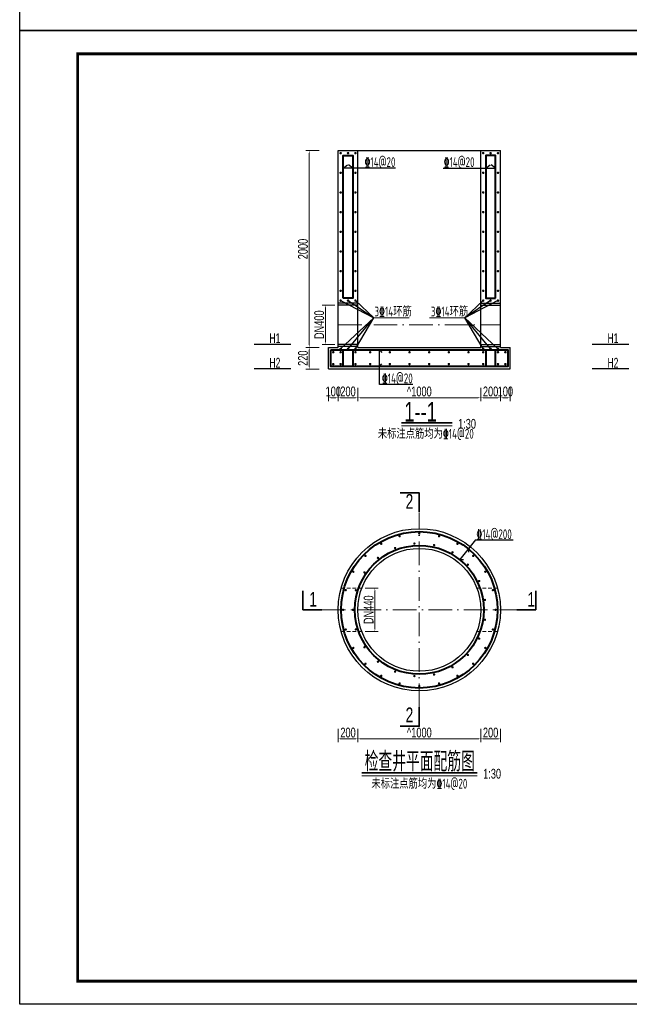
# Model space of a CAD drawing. Extents: x 515228 to 519464, y 3773519 to 3775499.
# Tile 1 of 14: x 515228 to 515848, y 3773519 to 3774520. Entities that reach past the tile are written whole.
import ezdxf
from ezdxf.enums import TextEntityAlignment as Align

# ---------------------------------------------------------------- set-up
doc = ezdxf.new("R2010")
doc.units = 0
doc.header["$PDMODE"] = 35
doc.header["$PDSIZE"] = 0.2
doc.linetypes.add('ACAD_ISO10W100', pattern=[18, 12, -3, 0, -3])
doc.linetypes.add('DASHED', pattern=[19.05, 12.7, -6.35])
doc.layers.get('0').update_dxf_attribs({"linetype": 'CONTINUOUS'})
doc.layers.get('Defpoints').update_dxf_attribs({"linetype": 'CONTINUOUS'})
for name, color, linetype, lineweight in [('1XSX', 255, 'CONTINUOUS', 20), ('2CSX', 1, 'CONTINUOUS', 35), ('文本标注与细实线', 7, 'CONTINUOUS', 13), ('粗实线', 1, 'CONTINUOUS', 40), ('虚线层', 2, 'DASHED', 9), ('钢筋', 1, 'CONTINUOUS', 40)]:
    doc.layers.add(name, color=color, linetype=linetype, lineweight=lineweight)
doc.styles.add('hz-e', font='hztxt_e.shx', dxfattribs={"width": 0.7, "bigfont": 'hztxt.shx'})
doc.styles.add('HZTXT', font='hztxt_e.shx', dxfattribs={"width": 0.7, "height": 0.7, "bigfont": 'hztxt.shx'})
doc.styles.add('三级钢', font='tssdeng.shx', dxfattribs={"width": 0.75, "bigfont": 'hztxt.shx'})
doc.dimstyles.new('1：100', dxfattribs={"dimtxt": 30, "dimasz": 10, "dimexe": 5, "dimexo": 10, "dimgap": 4, "dimtad": 1, "dimdec": 1, "dimdsep": 46, "dimtxsty": 'HZTXT', "dimblk": 'OBLIQUE', "dimcen": 15, "dimclrd": 3, "dimclre": 3, "dimclrt": 256, "dimadec": 0, "dimazin": 0, "dimtfac": 1, "dimtdec": 1, "dimtmove": 0, "dimatfit": 3, "dimldrblk": 'OBLIQUE', "dimfxl": 0, "dimlwd": -1, "dimlwe": 0, "dimarcsym": 0})

# ---------------------------------------------------------------- blocks, each defined once
blk = doc.blocks.new('*D105')
at = {"layer": 'Defpoints', "color": 0}
for p in [(515647.4, 3774386.6), (515522.3, 3774186.6), (515551.8, 3774186.6)]:
    blk.add_point(p, dxfattribs=at)
at = {"layer": '文本标注与细实线', "color": 3, "lineweight": 0}
for p, q in [((515532.3, 3774386.6), (515519, 3774386.6)), ((515532.3, 3774186.6), (515519, 3774186.6))]:
    blk.add_line(p, q, dxfattribs=at)
at = {"layer": '文本标注与细实线', "color": 3}
blk.add_line((515522.3, 3774383.3), (515522.3, 3774190), dxfattribs=at)
for points in [[(515521.8, 3774383.3), (515522.9, 3774383.3), (515522.3, 3774386.6)], [(515521.8, 3774190), (515522.9, 3774190), (515522.3, 3774186.6)]]:
    blk.add_solid(points, dxfattribs=at)
at = {"layer": '文本标注与细实线', "insert": (515516, 3774286.6), "char_height": 10, "attachment_point": 5, "rotation": 90, "style": 'hz-e'}
blk.add_mtext('2000', dxfattribs=at)
blk = doc.blocks.new('_Oblique')
at = {"color": 0, "linetype": 'ByBlock', "lineweight": -2}
blk.add_line((-0.5, -0.5), (0.5, 0.5), dxfattribs=at)
blk = doc.blocks.new('*D106')
at = {"layer": 'Defpoints', "color": 0}
for p in [(515541.8, 3774186.6), (515522.3, 3774164.6), (515541.8, 3774164.6)]:
    blk.add_point(p, dxfattribs=at)
at = {"layer": '文本标注与细实线', "color": 3, "lineweight": 0}
for p, q in [((515532.3, 3774186.6), (515519, 3774186.6)), ((515532.3, 3774164.6), (515519, 3774164.6))]:
    blk.add_line(p, q, dxfattribs=at)
at = {"layer": '文本标注与细实线', "color": 3}
blk.add_line((515522.3, 3774183.3), (515522.3, 3774168), dxfattribs=at)
for points in [[(515521.8, 3774183.3), (515522.9, 3774183.3), (515522.3, 3774186.6)], [(515521.8, 3774168), (515522.9, 3774168), (515522.3, 3774164.6)]]:
    blk.add_solid(points, dxfattribs=at)
at = {"layer": '文本标注与细实线', "insert": (515516, 3774175.6), "char_height": 10, "attachment_point": 5, "rotation": 90, "style": 'hz-e'}
blk.add_mtext('220', dxfattribs=at)
blk = doc.blocks.new('*D107')
at = {"layer": 'Defpoints', "color": 0}
for p in [(515551.8, 3774186.6), (515541.8, 3774164.6), (515551.8, 3774135.3)]:
    blk.add_point(p, dxfattribs=at)
at = {"layer": '文本标注与细实线', "color": 3, "lineweight": 0}
for p, q in [((515541.8, 3774145.3), (515541.8, 3774132)), ((515551.8, 3774145.3), (515551.8, 3774132))]:
    blk.add_line(p, q, dxfattribs=at)
at = {"layer": '文本标注与细实线', "color": 3}
blk.add_line((515545.1, 3774135.3), (515548.5, 3774135.3), dxfattribs=at)
for points in [[(515545.1, 3774135.9), (515545.1, 3774134.8), (515541.8, 3774135.3)], [(515548.5, 3774135.9), (515548.5, 3774134.8), (515551.8, 3774135.3)]]:
    blk.add_solid(points, dxfattribs=at)
at = {"layer": '文本标注与细实线', "insert": (515546.8, 3774141.7), "char_height": 10, "attachment_point": 5, "style": 'hz-e'}
blk.add_mtext('100', dxfattribs=at)
blk = doc.blocks.new('*D108')
at = {"layer": 'Defpoints', "color": 0}
for p in [(515551.8, 3774186.6), (515571.8, 3774186.6), (515571.8, 3774135.3)]:
    blk.add_point(p, dxfattribs=at)
at = {"layer": '文本标注与细实线', "color": 3, "lineweight": 0}
for p, q in [((515551.8, 3774145.3), (515551.8, 3774132)), ((515571.8, 3774145.3), (515571.8, 3774132))]:
    blk.add_line(p, q, dxfattribs=at)
at = {"layer": '文本标注与细实线', "color": 3}
blk.add_line((515555.1, 3774135.3), (515568.5, 3774135.3), dxfattribs=at)
for points in [[(515555.1, 3774135.9), (515555.1, 3774134.8), (515551.8, 3774135.3)], [(515568.5, 3774135.9), (515568.5, 3774134.8), (515571.8, 3774135.3)]]:
    blk.add_solid(points, dxfattribs=at)
at = {"layer": '文本标注与细实线', "insert": (515561.8, 3774141.7), "char_height": 10, "attachment_point": 5, "style": 'hz-e'}
blk.add_mtext('200', dxfattribs=at)
blk = doc.blocks.new('*D109')
at = {"layer": 'Defpoints', "color": 0}
for p in [(515571.8, 3774186.6), (515696.8, 3774186.6), (515696.8, 3774135.3)]:
    blk.add_point(p, dxfattribs=at)
at = {"layer": '文本标注与细实线', "color": 3, "lineweight": 0}
for p, q in [((515571.8, 3774145.3), (515571.8, 3774132)), ((515696.8, 3774145.3), (515696.8, 3774132))]:
    blk.add_line(p, q, dxfattribs=at)
at = {"layer": '文本标注与细实线', "color": 3}
blk.add_line((515575.1, 3774135.3), (515693.5, 3774135.3), dxfattribs=at)
for points in [[(515575.1, 3774135.9), (515575.1, 3774134.8), (515571.8, 3774135.3)], [(515693.5, 3774135.9), (515693.5, 3774134.8), (515696.8, 3774135.3)]]:
    blk.add_solid(points, dxfattribs=at)
at = {"layer": '文本标注与细实线', "insert": (515634.3, 3774141.7), "char_height": 10, "attachment_point": 5, "style": 'hz-e'}
blk.add_mtext('^ 1000', dxfattribs=at)
blk = doc.blocks.new('*D110')
at = {"layer": 'Defpoints', "color": 0}
for p in [(515696.8, 3774186.6), (515716.8, 3774186.6), (515716.8, 3774135.3)]:
    blk.add_point(p, dxfattribs=at)
at = {"layer": '文本标注与细实线', "color": 3, "lineweight": 0}
for p, q in [((515696.8, 3774145.3), (515696.8, 3774132)), ((515716.8, 3774145.3), (515716.8, 3774132))]:
    blk.add_line(p, q, dxfattribs=at)
at = {"layer": '文本标注与细实线', "color": 3}
blk.add_line((515700.1, 3774135.3), (515713.5, 3774135.3), dxfattribs=at)
for points in [[(515700.1, 3774135.9), (515700.1, 3774134.8), (515696.8, 3774135.3)], [(515713.5, 3774135.9), (515713.5, 3774134.8), (515716.8, 3774135.3)]]:
    blk.add_solid(points, dxfattribs=at)
at = {"layer": '文本标注与细实线', "insert": (515706.8, 3774141.7), "char_height": 10, "attachment_point": 5, "style": 'hz-e'}
blk.add_mtext('200', dxfattribs=at)
blk = doc.blocks.new('*D111')
at = {"layer": 'Defpoints', "color": 0}
for p in [(515716.8, 3774186.6), (515726.8, 3774186.6), (515726.8, 3774135.3)]:
    blk.add_point(p, dxfattribs=at)
at = {"layer": '文本标注与细实线', "color": 3, "lineweight": 0}
for p, q in [((515716.8, 3774145.3), (515716.8, 3774132)), ((515726.8, 3774145.3), (515726.8, 3774132))]:
    blk.add_line(p, q, dxfattribs=at)
at = {"layer": '文本标注与细实线', "color": 3}
blk.add_line((515720.1, 3774135.3), (515723.5, 3774135.3), dxfattribs=at)
for points in [[(515720.1, 3774135.9), (515720.1, 3774134.8), (515716.8, 3774135.3)], [(515723.5, 3774135.9), (515723.5, 3774134.8), (515726.8, 3774135.3)]]:
    blk.add_solid(points, dxfattribs=at)
at = {"layer": '文本标注与细实线', "insert": (515721.8, 3774141.7), "char_height": 10, "attachment_point": 5, "style": 'hz-e'}
blk.add_mtext('100', dxfattribs=at)
blk = doc.blocks.new('*D112')
at = {"layer": 'Defpoints', "color": 0}
for p in [(515551.8, 3774229.6), (515538.8, 3774189.6), (515551.8, 3774189.6)]:
    blk.add_point(p, dxfattribs=at)
at = {"layer": '文本标注与细实线', "color": 3, "lineweight": 0}
for p, q in [((515548.5, 3774229.6), (515535.5, 3774229.6)), ((515548.5, 3774189.6), (515535.5, 3774189.6))]:
    blk.add_line(p, q, dxfattribs=at)
at = {"layer": '文本标注与细实线', "color": 3}
blk.add_line((515538.8, 3774226.3), (515538.8, 3774193), dxfattribs=at)
for points in [[(515538.3, 3774226.3), (515539.4, 3774226.3), (515538.8, 3774229.6)], [(515538.3, 3774193), (515539.4, 3774193), (515538.8, 3774189.6)]]:
    blk.add_solid(points, dxfattribs=at)
at = {"layer": '文本标注与细实线', "insert": (515532.5, 3774209.6), "char_height": 10, "attachment_point": 5, "rotation": 90, "style": 'hz-e'}
blk.add_mtext('DN400', dxfattribs=at)
blk = doc.blocks.new('*D113')
at = {"layer": 'Defpoints', "color": 0}
for p in [(515551.8, 3773919.8), (515571.8, 3773919.8), (515571.8, 3773788.6)]:
    blk.add_point(p, dxfattribs=at)
at = {"layer": '文本标注与细实线', "color": 3, "lineweight": 0}
for p, q in [((515551.8, 3773798.6), (515551.8, 3773785.3)), ((515571.8, 3773798.6), (515571.8, 3773785.3))]:
    blk.add_line(p, q, dxfattribs=at)
at = {"layer": '文本标注与细实线', "color": 3}
blk.add_line((515555.1, 3773788.6), (515568.5, 3773788.6), dxfattribs=at)
for points in [[(515555.1, 3773789.2), (515555.1, 3773788), (515551.8, 3773788.6)], [(515568.5, 3773789.2), (515568.5, 3773788), (515571.8, 3773788.6)]]:
    blk.add_solid(points, dxfattribs=at)
at = {"layer": '文本标注与细实线', "insert": (515561.8, 3773794.9), "char_height": 10, "attachment_point": 5, "style": 'hz-e'}
blk.add_mtext('200', dxfattribs=at)
blk = doc.blocks.new('*D114')
at = {"layer": 'Defpoints', "color": 0}
for p in [(515571.8, 3773919.8), (515696.8, 3773919.8), (515696.8, 3773788.6)]:
    blk.add_point(p, dxfattribs=at)
at = {"layer": '文本标注与细实线', "color": 3, "lineweight": 0}
for p, q in [((515571.8, 3773798.6), (515571.8, 3773785.3)), ((515696.8, 3773798.6), (515696.8, 3773785.3))]:
    blk.add_line(p, q, dxfattribs=at)
at = {"layer": '文本标注与细实线', "color": 3}
blk.add_line((515575.1, 3773788.6), (515693.5, 3773788.6), dxfattribs=at)
for points in [[(515575.1, 3773789.2), (515575.1, 3773788), (515571.8, 3773788.6)], [(515693.5, 3773789.2), (515693.5, 3773788), (515696.8, 3773788.6)]]:
    blk.add_solid(points, dxfattribs=at)
at = {"layer": '文本标注与细实线', "insert": (515634.3, 3773794.9), "char_height": 10, "attachment_point": 5, "style": 'hz-e'}
blk.add_mtext('^ 1000', dxfattribs=at)
blk = doc.blocks.new('*D115')
at = {"layer": 'Defpoints', "color": 0}
for p in [(515696.8, 3773919.8), (515716.8, 3773919.8), (515716.8, 3773788.6)]:
    blk.add_point(p, dxfattribs=at)
at = {"layer": '文本标注与细实线', "color": 3, "lineweight": 0}
for p, q in [((515696.8, 3773798.6), (515696.8, 3773785.3)), ((515716.8, 3773798.6), (515716.8, 3773785.3))]:
    blk.add_line(p, q, dxfattribs=at)
at = {"layer": '文本标注与细实线', "color": 3}
blk.add_line((515700.1, 3773788.6), (515713.5, 3773788.6), dxfattribs=at)
for points in [[(515700.1, 3773789.2), (515700.1, 3773788), (515696.8, 3773788.6)], [(515713.5, 3773789.2), (515713.5, 3773788), (515716.8, 3773788.6)]]:
    blk.add_solid(points, dxfattribs=at)
at = {"layer": '文本标注与细实线', "insert": (515706.8, 3773794.9), "char_height": 10, "attachment_point": 5, "style": 'hz-e'}
blk.add_mtext('200', dxfattribs=at)
blk = doc.blocks.new('*D116')
at = {"layer": 'Defpoints', "color": 0}
for p in [(515575.8, 3773941.8), (515575.8, 3773897.8), (515589.1, 3773897.8)]:
    blk.add_point(p, dxfattribs=at)
at = {"layer": '文本标注与细实线', "color": 3, "lineweight": 0}
for p, q in [((515579.1, 3773941.8), (515592.5, 3773941.8)), ((515579.1, 3773897.8), (515592.5, 3773897.8))]:
    blk.add_line(p, q, dxfattribs=at)
at = {"layer": '文本标注与细实线', "color": 3}
blk.add_line((515589.1, 3773938.4), (515589.1, 3773901.1), dxfattribs=at)
for points in [[(515588.6, 3773938.4), (515589.7, 3773938.4), (515589.1, 3773941.8)], [(515588.6, 3773901.1), (515589.7, 3773901.1), (515589.1, 3773897.8)]]:
    blk.add_solid(points, dxfattribs=at)
at = {"layer": '文本标注与细实线', "insert": (515582.8, 3773919.8), "char_height": 10, "attachment_point": 5, "rotation": 90, "style": 'hz-e'}
blk.add_mtext('DN440', dxfattribs=at)

msp = doc.modelspace()

# ---------------------------------------------------------------- linework, layer by layer
for p, q in [((515551.809, 3774386.623), (515716.809, 3774386.623)), ((515551.809, 3774186.623), (515551.809, 3774386.623)), ((515571.809, 3774186.623), (515571.809, 3774386.623)), ((515696.809, 3774186.623), (515696.809, 3774386.623)), ((515716.809, 3774186.623), (515716.809, 3774386.623)), ((515610.184, 3774368.671), (515556.809, 3774368.671)), ((515658.435, 3774368.671), (515711.809, 3774368.671)), ((515571.759, 3774231.623), (515551.809, 3774231.623)), ((515571.759, 3774229.623), (515551.809, 3774229.623)), ((515696.859, 3774231.623), (515716.809, 3774231.623)), ((515696.859, 3774229.623), (515716.809, 3774229.623)), ((515503.484, 3774189.623), (515466.434, 3774189.623)), ((515541.809, 3774164.623), (515541.809, 3774186.623)), ((515541.809, 3774186.623), (515551.809, 3774186.623)), ((515571.759, 3774189.623), (515551.809, 3774189.623)), ((515571.759, 3774187.623), (515551.809, 3774187.623)), ((515571.809, 3774186.623), (515696.809, 3774186.623)), ((515696.859, 3774189.623), (515716.809, 3774189.623)), ((515696.859, 3774187.623), (515716.809, 3774187.623)), ((515716.809, 3774186.623), (515726.809, 3774186.623)), ((515726.809, 3774164.623), (515726.809, 3774186.623)), ((515847.237, 3774189.623), (515810.187, 3774189.623)), ((515503.484, 3774164.623), (515466.434, 3774164.623)), ((515541.809, 3774164.623), (515726.809, 3774164.623)), ((515847.237, 3774164.623), (515810.187, 3774164.623)), ((515627.79, 3774148.797), (515593.842, 3774148.797)), ((515691.509, 3773990.773), (515675.395, 3773970.765)), ((515691.509, 3773990.773), (515729.738, 3773990.773)), ((515684.176, 3773981.668), (515684.319, 3773978.383)), ((515675.395, 3773970.765), (515679.249, 3773971.053))]:
    msp.add_line(p, q)
at = {"linetype": 'Continuous'}
for p, q in [((515556.809, 3774368.671), (515561.354, 3774372.348)), ((515566.809, 3774368.671), (515562.265, 3774372.348)), ((515701.809, 3774368.671), (515706.354, 3774372.348)), ((515711.809, 3774368.671), (515707.265, 3774372.348)), ((515554.309, 3774234.123), (515588.004, 3774216.515)), ((515561.809, 3774234.123), (515588.004, 3774216.515)), ((515569.309, 3774234.123), (515588.004, 3774216.515)), ((515714.309, 3774234.123), (515680.614, 3774216.515)), ((515706.809, 3774234.123), (515680.614, 3774216.515)), ((515699.309, 3774234.123), (515680.614, 3774216.515)), ((515554.309, 3774185.123), (515588.004, 3774216.515)), ((515561.809, 3774185.123), (515588.004, 3774216.515)), ((515569.309, 3774185.123), (515588.004, 3774216.515)), ((515714.309, 3774185.123), (515680.614, 3774216.515)), ((515706.809, 3774185.123), (515680.614, 3774216.515)), ((515699.309, 3774185.123), (515680.614, 3774216.515)), ((515593.842, 3774148.797), (515593.842, 3774184.123)), ((515593.842, 3774184.123), (515596.335, 3774181.291)), ((515593.842, 3774167.123), (515596.335, 3774169.955))]:
    msp.add_line(p, q, dxfattribs=at)
for points in [[(516627.89, 3774508.674), (515227.89, 3774508.674), (515227.89, 3775498.674), (516627.89, 3775498.674)], [(516627.89, 3773518.674), (515227.89, 3773518.674), (515227.89, 3774508.674), (516627.89, 3774508.674)]]:
    msp.add_lwpolyline(points, close=True)
at = {"const_width": 2.828}
msp.add_lwpolyline([(515286.813, 3774485.004), (516604.321, 3774485.004), (516604.321, 3773542.243), (515286.813, 3773542.243), (515286.813, 3774485.004)], dxfattribs=at)
for radius in [82.5, 62.5]:
    msp.add_circle((515634.309, 3773919.753), radius)
at = {"layer": '1XSX'}
for p, q in [((515616.045, 3774106.894), (515667.757, 3774106.894)), ((515575.839, 3773751.127), (515693.262, 3773751.127))]:
    msp.add_line(p, q, dxfattribs=at)
at = {"layer": '2CSX'}
for p, q in [((515616.045, 3774109.934), (515667.757, 3774109.934)), ((515575.839, 3773754.167), (515693.262, 3773754.167))]:
    msp.add_line(p, q, dxfattribs=at)
at = {"layer": '2CSX', "const_width": 0.243}
for points in [[(515616.045, 3774109.934), (515667.757, 3774109.934)], [(515575.839, 3773754.167), (515693.262, 3773754.167)]]:
    msp.add_lwpolyline(points, dxfattribs=at)
at = {"layer": '2CSX'}
for points in [[(515614.917, 3774038.685), (515634.309, 3774038.685), (515634.309, 3774019.292)], [(515515.917, 3773939.145), (515515.917, 3773919.753), (515535.309, 3773919.753)], [(515752.702, 3773939.145), (515752.702, 3773919.753), (515733.309, 3773919.753)], [(515614.917, 3773801.361), (515634.309, 3773801.361), (515634.309, 3773820.753)]]:
    msp.add_lwpolyline(points, dxfattribs=at)
at = {"layer": '文本标注与细实线'}
for p, q in [((515624.04, 3774216.515), (515588.004, 3774216.515)), ((515644.579, 3774216.515), (515680.614, 3774216.515))]:
    msp.add_line(p, q, dxfattribs=at)
for points, const_width in [([(515553.684, 3774384.123, 1), (515554.934, 3774384.123, 1)], 1.25), ([(515561.184, 3774384.123, 1), (515562.434, 3774384.123, 1)], 1.25), ([(515568.684, 3774384.123, 1), (515569.934, 3774384.123, 1)], 1.25), ([(515699.934, 3774384.123, -1), (515698.684, 3774384.123, -1)], 1.25), ([(515707.434, 3774384.123, -1), (515706.184, 3774384.123, -1)], 1.25), ([(515714.934, 3774384.123, -1), (515713.684, 3774384.123, -1)], 1.25), ([(515553.684, 3774364.123, 1), (515554.934, 3774364.123, 1)], 1.25), ([(515568.684, 3774364.123, 1), (515569.934, 3774364.123, 1)], 1.25), ([(515699.934, 3774364.123, -1), (515698.684, 3774364.123, -1)], 1.25), ([(515714.934, 3774364.123, -1), (515713.684, 3774364.123, -1)], 1.25), ([(515553.684, 3774344.123, 1), (515554.934, 3774344.123, 1)], 1.25), ([(515568.684, 3774344.123, 1), (515569.934, 3774344.123, 1)], 1.25), ([(515699.934, 3774344.123, -1), (515698.684, 3774344.123, -1)], 1.25), ([(515714.934, 3774344.123, -1), (515713.684, 3774344.123, -1)], 1.25), ([(515553.684, 3774324.123, 1), (515554.934, 3774324.123, 1)], 1.25), ([(515568.684, 3774324.123, 1), (515569.934, 3774324.123, 1)], 1.25), ([(515699.934, 3774324.123, -1), (515698.684, 3774324.123, -1)], 1.25), ([(515714.934, 3774324.123, -1), (515713.684, 3774324.123, -1)], 1.25), ([(515553.684, 3774304.123, 1), (515554.934, 3774304.123, 1)], 1.25), ([(515568.684, 3774304.123, 1), (515569.934, 3774304.123, 1)], 1.25), ([(515699.934, 3774304.123, -1), (515698.684, 3774304.123, -1)], 1.25), ([(515714.934, 3774304.123, -1), (515713.684, 3774304.123, -1)], 1.25), ([(515553.684, 3774284.123, 1), (515554.934, 3774284.123, 1)], 1.25), ([(515568.684, 3774284.123, 1), (515569.934, 3774284.123, 1)], 1.25), ([(515699.934, 3774284.123, -1), (515698.684, 3774284.123, -1)], 1.25), ([(515714.934, 3774284.123, -1), (515713.684, 3774284.123, -1)], 1.25), ([(515553.684, 3774264.123, 1), (515554.934, 3774264.123, 1)], 1.25), ([(515568.684, 3774264.123, 1), (515569.934, 3774264.123, 1)], 1.25), ([(515699.934, 3774264.123, -1), (515698.684, 3774264.123, -1)], 1.25), ([(515714.934, 3774264.123, -1), (515713.684, 3774264.123, -1)], 1.25), ([(515553.684, 3774244.123, 1), (515554.934, 3774244.123, 1)], 1.25), ([(515568.684, 3774244.123, 1), (515569.934, 3774244.123, 1)], 1.25), ([(515699.934, 3774244.123, -1), (515698.684, 3774244.123, -1)], 1.25), ([(515714.934, 3774244.123, -1), (515713.684, 3774244.123, -1)], 1.25), ([(515553.684, 3774234.123, 1), (515554.934, 3774234.123, 1)], 1.25), ([(515561.184, 3774234.123, 1), (515562.434, 3774234.123, 1)], 1.25), ([(515568.684, 3774234.123, 1), (515569.934, 3774234.123, 1)], 1.25), ([(515699.934, 3774234.123, -1), (515698.684, 3774234.123, -1)], 1.25), ([(515707.434, 3774234.123, -1), (515706.184, 3774234.123, -1)], 1.25), ([(515714.934, 3774234.123, -1), (515713.684, 3774234.123, -1)], 1.25), ([(515546.184, 3774181.623, 1), (515547.434, 3774181.623, 1)], 1.25), ([(515553.684, 3774185.123, -1), (515554.934, 3774185.123, -1)], 1.25), ([(515553.684, 3774181.623, 1), (515554.934, 3774181.623, 1)], 1.25), ([(515561.184, 3774185.123, -1), (515562.434, 3774185.123, -1)], 1.25), ([(515568.684, 3774185.123, -1), (515569.934, 3774185.123, -1)], 1.25), ([(515569.934, 3774181.623, -1), (515568.684, 3774181.623, -1)], 1.25), ([(515584.934, 3774181.623, -1), (515583.684, 3774181.623, -1)], 1.25), ([(515604.934, 3774181.623, -1), (515603.684, 3774181.623, -1)], 1.25), ([(515624.934, 3774181.623, -1), (515623.684, 3774181.623, -1)], 1.25), ([(515644.934, 3774181.623, -1), (515643.684, 3774181.623, -1)], 1.25), ([(515664.934, 3774181.623, -1), (515663.684, 3774181.623, -1)], 1.25), ([(515684.934, 3774181.623, -1), (515683.684, 3774181.623, -1)], 1.25), ([(515699.934, 3774185.123, 1), (515698.684, 3774185.123, 1)], 1.25), ([(515698.684, 3774181.623, 1), (515699.934, 3774181.623, 1)], 1.25), ([(515707.434, 3774185.123, 1), (515706.184, 3774185.123, 1)], 1.25), ([(515714.934, 3774185.123, 1), (515713.684, 3774185.123, 1)], 1.25), ([(515714.934, 3774181.623, -1), (515713.684, 3774181.623, -1)], 1.25), ([(515721.184, 3774181.623, 1), (515722.434, 3774181.623, 1)], 1.25), ([(515546.184, 3774169.623, -1), (515547.434, 3774169.623, -1)], 1.25), ([(515553.684, 3774169.623, -1), (515554.934, 3774169.623, -1)], 1.25), ([(515569.934, 3774169.623, 1), (515568.684, 3774169.623, 1)], 1.25), ([(515584.934, 3774169.623, 1), (515583.684, 3774169.623, 1)], 1.25), ([(515604.934, 3774169.623, 1), (515603.684, 3774169.623, 1)], 1.25), ([(515624.934, 3774169.623, 1), (515623.684, 3774169.623, 1)], 1.25), ([(515644.934, 3774169.623, 1), (515643.684, 3774169.623, 1)], 1.25), ([(515664.934, 3774169.623, 1), (515663.684, 3774169.623, 1)], 1.25), ([(515684.934, 3774169.623, 1), (515683.684, 3774169.623, 1)], 1.25), ([(515698.684, 3774169.623, -1), (515699.934, 3774169.623, -1)], 1.25), ([(515714.934, 3774169.623, 1), (515713.684, 3774169.623, 1)], 1.25), ([(515721.184, 3774169.623, -1), (515722.434, 3774169.623, -1)], 1.25), ([(515613.671, 3773994.457, 1), (515614.83, 3773994.767, 1)], 1.2), ([(515633.709, 3773997.253, 1), (515634.909, 3773997.253, 1)], 1.2), ([(515653.788, 3773994.767, 1), (515654.947, 3773994.457, 1)], 1.2), ([(515595.04, 3773986.57, 1), (515596.079, 3773987.17, 1)], 1.2), ([(515609.09, 3773982.368, 1), (515610.207, 3773982.806, 1)], 1.2), ([(515628.667, 3773987.019, 1), (515629.863, 3773987.109, 1)], 1.2), ([(515648.745, 3773985.694, 1), (515649.914, 3773985.427, 1)], 1.2), ([(515672.54, 3773987.17, 1), (515673.579, 3773986.57, 1)], 1.2), ([(515579.084, 3773974.129, 1), (515579.933, 3773974.978, 1)], 1.2), ([(515591.755, 3773972.152, 1), (515592.693, 3773972.901, 1)], 1.2), ([(515667.54, 3773978.51, 1), (515668.579, 3773977.91, 1)], 1.2), ([(515688.686, 3773974.978, 1), (515689.534, 3773974.129, 1)], 1.2), ([(515683.382, 3773966.104, 1), (515684.198, 3773965.225, 1)], 1.2), ([(515566.892, 3773957.983, 1), (515567.492, 3773959.023, 1)], 1.2), ([(515578.2, 3773957.281, 1), (515578.876, 3773958.273, 1)], 1.2), ([(515701.126, 3773959.023, 1), (515701.726, 3773957.983, 1)], 1.2), ([(515694.864, 3773949.581, 1), (515695.385, 3773948.499, 1)], 1.2), ([(515559.295, 3773939.232, 1), (515559.605, 3773940.391, 1)], 1.2), ([(515569.631, 3773939.076, 1), (515569.985, 3773940.222, 1)], 1.2), ([(515709.013, 3773940.391, 1), (515709.324, 3773939.232, 1)], 1.2), ([(515700.966, 3773930.407, 1), (515701.145, 3773929.22, 1)], 1.2), ([(515556.809, 3773919.153, 1), (515556.809, 3773920.353, 1)], 1.2), ([(515566.809, 3773919.153, 1), (515566.809, 3773920.353, 1)], 1.2), ([(515711.809, 3773920.353, 1), (515711.809, 3773919.153, 1)], 1.2), ([(515701.145, 3773910.286, 1), (515700.966, 3773909.099, 1)], 1.2), ([(515559.605, 3773899.115, 1), (515559.295, 3773900.274, 1)], 1.2), ([(515569.985, 3773899.284, 1), (515569.631, 3773900.43, 1)], 1.2), ([(515709.324, 3773900.274, 1), (515709.013, 3773899.115, 1)], 1.2), ([(515567.492, 3773880.483, 1), (515566.892, 3773881.523, 1)], 1.2), ([(515578.876, 3773881.233, 1), (515578.2, 3773882.225, 1)], 1.2), ([(515695.385, 3773891.006, 1), (515694.864, 3773889.925, 1)], 1.2), ([(515701.726, 3773881.523, 1), (515701.126, 3773880.483, 1)], 1.2), ([(515684.198, 3773874.281, 1), (515683.382, 3773873.401, 1)], 1.2), ([(515579.933, 3773864.528, 1), (515579.084, 3773865.376, 1)], 1.2), ([(515592.693, 3773866.605, 1), (515591.755, 3773867.353, 1)], 1.2), ([(515668.579, 3773861.596, 1), (515667.54, 3773860.996, 1)], 1.2), ([(515689.534, 3773865.376, 1), (515688.686, 3773864.528, 1)], 1.2), ([(515596.079, 3773852.336, 1), (515595.04, 3773852.936, 1)], 1.2), ([(515610.207, 3773856.7, 1), (515609.09, 3773857.138, 1)], 1.2), ([(515629.863, 3773852.397, 1), (515628.667, 3773852.486, 1)], 1.2), ([(515649.914, 3773854.079, 1), (515648.745, 3773853.812, 1)], 1.2), ([(515673.579, 3773852.936, 1), (515672.54, 3773852.336, 1)], 1.2), ([(515614.83, 3773844.738, 1), (515613.671, 3773845.049, 1)], 1.2), ([(515634.909, 3773842.253, 1), (515633.709, 3773842.253, 1)], 1.2), ([(515654.947, 3773845.049, 1), (515653.788, 3773844.738, 1)], 1.2)]:
    msp.add_lwpolyline(points, format="xyb", close=True, dxfattribs=dict(at, const_width=const_width))
at = {"layer": '粗实线', "color": 6, "linetype": 'ACAD_ISO10W100', "lineweight": 13, "ltscale": 2}
for p, q in [((515551.809, 3774209.623), (515716.809, 3774209.623)), ((515634.309, 3773820.753), (515634.309, 3774018.753)), ((515535.309, 3773919.753), (515733.309, 3773919.753))]:
    msp.add_line(p, q, dxfattribs=at)
at = {"layer": '粗实线', "flags": 128}
for points in [[(515556.809, 3774236.623), (515556.809, 3774381.623), (515566.809, 3774381.623), (515566.809, 3774236.623), (515556.809, 3774236.623)], [(515711.809, 3774236.623), (515711.809, 3774381.623), (515701.809, 3774381.623), (515701.809, 3774236.623), (515711.809, 3774236.623)], [(515556.809, 3774167.123), (515556.809, 3774184.123)], [(515566.809, 3774184.123), (515566.809, 3774167.123)], [(515701.809, 3774184.123), (515701.809, 3774167.123)], [(515711.809, 3774167.123), (515711.809, 3774184.123)]]:
    msp.add_lwpolyline(points, dxfattribs=at)
at = {"layer": '粗实线'}
msp.add_lwpolyline([(515544.309, 3774184.123), (515724.309, 3774184.123), (515724.309, 3774167.123), (515544.309, 3774167.123)], close=True, dxfattribs=at)
at = {"layer": '虚线层', "ltscale": 0.3}
for p, q in [((515554.797, 3773941.753), (515575.809, 3773941.753)), ((515713.822, 3773941.753), (515692.809, 3773941.753)), ((515554.797, 3773897.753), (515575.809, 3773897.753)), ((515713.822, 3773897.753), (515692.809, 3773897.753))]:
    msp.add_line(p, q, dxfattribs=at)
at = {"layer": '钢筋'}
for radius in [79.5, 65.5]:
    msp.add_circle((515634.309, 3773919.753), radius, dxfattribs=at)

# ---------------------------------------------------------------- texts
at = {"style": '三级钢', "width": 0.7}
for s, p in [('\x8414@20', (515578.613, 3774369.954)), ('\x8414@20', (515659.045, 3774369.954)), ('3\x8414环筋', (515588.696, 3774218.049)), ('3\x8414环筋', (515646.067, 3774218.049)), ('\x8414@20', (515596.219, 3774150.081)), ('\x8414@200', (515692.363, 3773991.598))]:
    msp.add_text(s, height=10, dxfattribs=at).set_placement(p)
for p in [(515640.917, 3774093.76), (515634.372, 3773737.993)]:
    msp.add_text('未标注点筋均为\x8414@20', height=10, dxfattribs=at).set_placement(p, align=Align.CENTER)
at = {"layer": '1XSX', "style": 'hz-e', "width": 0.7}
for s, height, p in [('1--1', 20, (515618.952, 3774111.144)), ('1:30', 10, (515673.705, 3774103.865)), ('2', 15, (515620.373, 3774022.446)), ('1', 15, (515522.353, 3773922.864)), ('1', 15, (515744.246, 3773922.864)), ('2', 15, (515620.373, 3773805.484)), ('检查井平面配筋图', 20, (515578.747, 3773755.377)), ('1:30', 10, (515699.209, 3773748.098))]:
    msp.add_text(s, height=height, dxfattribs=at).set_placement(p)
at = {"layer": '文本标注与细实线', "style": 'hz-e', "width": 0.65}
for s, p in [('H1', (515481.904, 3774190.934)), ('H1', (515825.658, 3774190.934)), ('H2', (515481.904, 3774165.934)), ('H2', (515825.658, 3774165.934))]:
    msp.add_text(s, height=10, dxfattribs=at).set_placement(p)

# ---------------------------------------------------------------- dimensions: what is measured, and where the dimension line sits
at = {"layer": '文本标注与细实线'}
for base, p1, p2, picture, middle in [((515522.309, 3774186.623), (515647.359, 3774386.623), (515551.809, 3774186.623), '*D105', (515515.976, 3774286.623)), ((515522.309, 3774164.623), (515541.759, 3774186.623), (515541.809, 3774164.623), '*D106', (515515.976, 3774175.623))]:
    dim = msp.add_linear_dim(base=base, p1=p1, p2=p2, angle=90, dimstyle='1：100', override={"dimscale": 0.333333, "dimexe": 10, "dimlfac": 10, "dimtxsty": 'hz-e', "dimsah": 1, "dimtix": 1, "dimfxl": 30}, dxfattribs=at)
    dim.commit()
    dim.dimension.update_dxf_attribs({"geometry": picture, "text_midpoint": middle})
for base, p1, p2, picture, middle in [((515538.822, 3774189.623), (515551.809, 3774229.623), (515551.809, 3774189.623), '*D112', (515532.489, 3774209.623)), ((515589.119, 3773897.753), (515575.809, 3773941.753), (515575.809, 3773897.753), '*D116', (515582.786, 3773919.753))]:
    dim = msp.add_linear_dim(base=base, p1=p1, p2=p2, angle=90, text='DN<>', dimstyle='1：100', override={"dimscale": 0.333333, "dimexe": 10, "dimlfac": 10, "dimtxsty": 'hz-e', "dimsah": 1, "dimtix": 1, "dimfxl": 30}, dxfattribs=at)
    dim.commit()
    dim.dimension.update_dxf_attribs({"geometry": picture, "text_midpoint": middle})
for base, p1, p2, picture, middle in [((515551.809, 3774135.325), (515541.809, 3774164.623), (515551.809, 3774186.623), '*D107', (515546.809, 3774135.325)), ((515726.809, 3774135.325), (515716.809, 3774186.623), (515726.809, 3774186.623), '*D111', (515721.809, 3774135.325))]:
    dim = msp.add_linear_dim(base=base, p1=p1, p2=p2, dimstyle='1：100', override={"dimscale": 0.333333, "dimexe": 10, "dimlfac": 10, "dimtxsty": 'hz-e', "dimsah": 1, "dimtix": 1, "dimfxl": 30}, dxfattribs=at)
    dim.commit()
    dim.dimension.update_dxf_attribs({"geometry": picture, "text_midpoint": middle, "dimtype": 160})
for base, p1, p2, picture, middle in [((515571.809, 3774135.325), (515551.809, 3774186.623), (515571.809, 3774186.623), '*D108', (515561.809, 3774141.659)), ((515716.809, 3774135.325), (515696.809, 3774186.623), (515716.809, 3774186.623), '*D110', (515706.809, 3774141.659)), ((515571.809, 3773788.603), (515551.809, 3773919.753), (515571.809, 3773919.753), '*D113', (515561.809, 3773794.936)), ((515716.809, 3773788.603), (515696.809, 3773919.753), (515716.809, 3773919.753), '*D115', (515706.809, 3773794.936))]:
    dim = msp.add_linear_dim(base=base, p1=p1, p2=p2, dimstyle='1：100', override={"dimscale": 0.333333, "dimexe": 10, "dimlfac": 10, "dimtxsty": 'hz-e', "dimsah": 1, "dimtix": 1, "dimfxl": 30}, dxfattribs=at)
    dim.commit()
    dim.dimension.update_dxf_attribs({"geometry": picture, "text_midpoint": middle})
for base, p1, p2, picture, middle in [((515696.809, 3774135.325), (515571.809, 3774186.623), (515696.809, 3774186.623), '*D109', (515634.309, 3774141.659)), ((515696.809, 3773788.603), (515571.809, 3773919.753), (515696.809, 3773919.753), '*D114', (515634.309, 3773794.936))]:
    dim = msp.add_linear_dim(base=base, p1=p1, p2=p2, text='^ 1000', dimstyle='1：100', override={"dimscale": 0.333333, "dimexe": 10, "dimlfac": 10, "dimtxsty": 'hz-e', "dimsah": 1, "dimtix": 1, "dimfxl": 30}, dxfattribs=at)
    dim.commit()
    dim.dimension.update_dxf_attribs({"geometry": picture, "text_midpoint": middle})

doc.saveas('drawing.dxf')
